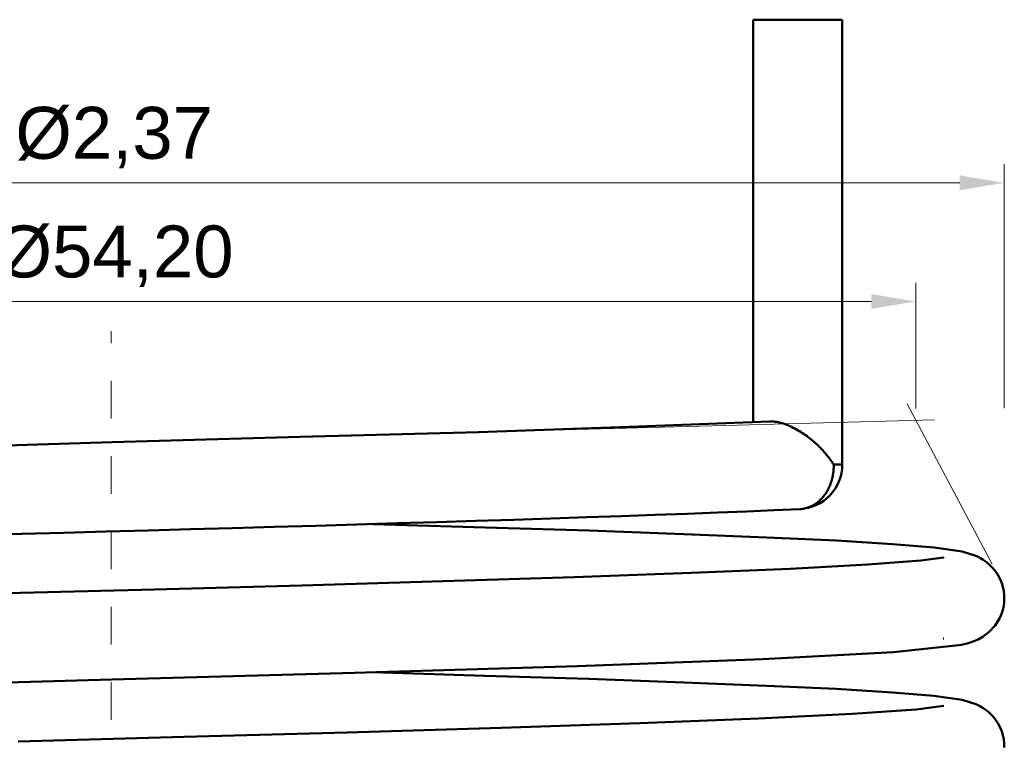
# Model space of a CAD drawing. Header units: inches. Extents: x 0.8 to 17.2, y 0.6 to 12.1.
# Tile 4 of 7: x 4.8 to 7.4, y 8.1 to 10. Entities that reach past the tile are written whole.
import ezdxf

# ---------------------------------------------------------------- set-up
doc = ezdxf.new("R2010")
doc.units = ezdxf.units.IN
doc.header["$MEASUREMENT"] = 0
doc.linetypes.add('CENTER2', pattern=[1.125, 0.75, -0.125, 0.125, -0.125])
for name, color, linetype, lineweight in [('BEMASSUNG', 7, 'Continuous', 18), ('MITTELLINIE', 7, 'CENTER2', 18), ('SICHTKANTE', 7, 'Continuous', 50)]:
    doc.layers.add(name, color=color, linetype=linetype, lineweight=lineweight)
doc.styles.add('ISO_DWG_RFN', font='arial.ttf')
doc.dimstyles.new('DWG_RFN', dxfattribs={"dimtxt": 0.137795, "dimasz": 0.11811, "dimexe": 0.049213, "dimexo": 0.031496, "dimgap": 0.031496, "dimtad": 1, "dimlfac": 25.4, "dimtxsty": 'ISO_DWG_RFN', "dimcen": 2.5, "dimclrd": 7, "dimclre": 7, "dimclrt": 7, "dimadec": 1, "dimazin": 3, "dimtfac": 1, "dimtmove": 0, "dimatfit": 3, "dimfxl": 0, "dimlwd": 18, "dimlwe": 18})

# ---------------------------------------------------------------- blocks, each defined once
blk = doc.blocks.new('*D10')
at = {"layer": 'BEMASSUNG', "color": 7, "lineweight": 18, "transparency": 16777216}
for p, q in [((2.937, 8.9941), (2.937, 9.3268)), ((7.2065, 8.9937), (7.2065, 9.3268)), ((3.0551, 9.2776), (7.0884, 9.2776))]:
    blk.add_line(p, q, dxfattribs=at)
at = {"layer": 'BEMASSUNG', "color": 7, "transparency": 16777216}
for points in [[(3.0551, 9.2972), (3.0551, 9.2579), (2.937, 9.2776)], [(7.0884, 9.2972), (7.0884, 9.2579), (7.2065, 9.2776)]]:
    blk.add_solid(points, dxfattribs=at)
at = {"layer": 'Defpoints', "color": 0, "transparency": 16777216}
for p in [(7.2065, 9.2776), (2.937, 8.9626), (7.2065, 8.9622)]:
    blk.add_point(p, dxfattribs=at)
at = {"layer": 'BEMASSUNG', "color": 7, "lineweight": 18, "transparency": 16777216, "insert": (4.7645, 9.4792), "char_height": 0.137795, "attachment_point": 1, "style": 'ISO_DWG_RFN'}
blk.add_mtext('\\A1;{Ø54,20}', dxfattribs=at)
blk = doc.blocks.new('*D11')
at = {"layer": 'BEMASSUNG', "color": 7, "lineweight": 18, "transparency": 16777216}
for p, q in [((2.7008, 8.9941), (2.7008, 9.6417)), ((7.4409, 8.9941), (7.4409, 9.6417)), ((2.8189, 9.5925), (7.3228, 9.5925))]:
    blk.add_line(p, q, dxfattribs=at)
at = {"layer": 'BEMASSUNG', "color": 7, "transparency": 16777216}
for points in [[(2.8189, 9.6122), (2.8189, 9.5728), (2.7008, 9.5925)], [(7.3228, 9.6122), (7.3228, 9.5728), (7.4409, 9.5925)]]:
    blk.add_solid(points, dxfattribs=at)
at = {"layer": 'Defpoints', "color": 0, "transparency": 16777216}
for p in [(7.4409, 9.5925), (2.7008, 8.9626), (7.4409, 8.9626)]:
    blk.add_point(p, dxfattribs=at)
at = {"layer": 'BEMASSUNG', "color": 7, "lineweight": 18, "transparency": 16777216, "insert": (4.8169, 9.7941), "char_height": 0.137795, "attachment_point": 1, "style": 'ISO_DWG_RFN'}
blk.add_mtext('\\A1;{Ø2,37}', dxfattribs=at)

msp = doc.modelspace()

# ---------------------------------------------------------------- linework, layer by layer
at = {"layer": 'BEMASSUNG'}
for p, q in [((7.40906, 8.57989), (7.18349, 9.00569)), ((6.07705, 8.9319), (7.25572, 8.96352))]:
    msp.add_line(p, q, dxfattribs=at)
at = {"layer": 'MITTELLINIE', "ltscale": 0.089822}
msp.add_line((5.07087, 6.16732), (5.07087, 9.19882), dxfattribs=at)
at = {"layer": 'SICHTKANTE'}
for p, q in [((6.77464, 10.02559), (6.7755, 10.02559)), ((6.77464, 8.95854), (6.77464, 10.02559)), ((6.7755, 10.02559), (6.77636, 10.02559)), ((6.77636, 10.02559), (6.77723, 10.02559)), ((6.77723, 10.02559), (6.77905, 10.02559)), ((6.77905, 10.02559), (6.7816, 10.02559)), ((6.7816, 10.02559), (6.78415, 10.02559)), ((6.78415, 10.02559), (6.78692, 10.02559)), ((6.78692, 10.02559), (6.79102, 10.02559)), ((6.79102, 10.02559), (6.79513, 10.02559)), ((6.79513, 10.02559), (6.79923, 10.02559)), ((6.79923, 10.02559), (6.8043, 10.02559)), ((6.8043, 10.02559), (6.80976, 10.02559)), ((6.80976, 10.02559), (6.81521, 10.02559)), ((6.81521, 10.02559), (6.82097, 10.02559)), ((6.82097, 10.02559), (6.8275, 10.02559)), ((6.8275, 10.02559), (6.83404, 10.02559)), ((6.83404, 10.02559), (6.84057, 10.02559)), ((6.84057, 10.02559), (6.84774, 10.02559)), ((6.84774, 10.02559), (6.85502, 10.02559)), ((6.85502, 10.02559), (6.8623, 10.02559)), ((6.8623, 10.02559), (6.86975, 10.02559)), ((6.86975, 10.02559), (6.87742, 10.02559)), ((6.87742, 10.02559), (6.88508, 10.02559)), ((6.88508, 10.02559), (6.89275, 10.02559)), ((6.89275, 10.02559), (6.90041, 10.02559)), ((6.90041, 10.02559), (6.90808, 10.02559)), ((6.90808, 10.02559), (6.91574, 10.02559)), ((6.91574, 10.02559), (6.92319, 10.02559)), ((6.92319, 10.02559), (6.93047, 10.02559)), ((6.93047, 10.02559), (6.93775, 10.02559)), ((6.93775, 10.02559), (6.94493, 10.02559)), ((6.94493, 10.02559), (6.95146, 10.02559)), ((6.95146, 10.02559), (6.95799, 10.02559)), ((6.95799, 10.02559), (6.96452, 10.02559)), ((6.96452, 10.02559), (6.97028, 10.02559)), ((6.97028, 10.02559), (6.97574, 10.02559)), ((6.97574, 10.02559), (6.98119, 10.02559)), ((6.98119, 10.02559), (6.98626, 10.02559)), ((6.98626, 10.02559), (6.99037, 10.02559)), ((6.99037, 10.02559), (6.99447, 10.02559)), ((6.99447, 10.02559), (6.99857, 10.02559)), ((6.99857, 10.02559), (7.00134, 10.02559)), ((7.00134, 10.02559), (7.00389, 10.02559)), ((7.00389, 10.02559), (7.00644, 10.02559)), ((7.00644, 10.02559), (7.00827, 10.02559)), ((7.00827, 10.02559), (7.00913, 10.02559)), ((7.00913, 10.02559), (7.00999, 10.02559)), ((7.00999, 10.02559), (7.01086, 10.02559)), ((7.01086, 8.84449), (7.01086, 10.02559)), ((6.46994, 8.94566), (6.04556, 8.93106)), ((6.81766, 8.95929), (6.46994, 8.94566)), ((6.81766, 8.95929), (6.82145, 8.95936)), ((6.82145, 8.95936), (6.82536, 8.95923)), ((6.82536, 8.95923), (6.82937, 8.95892)), ((6.82937, 8.95892), (6.83348, 8.95842)), ((6.83348, 8.95842), (6.83766, 8.95774)), ((6.83766, 8.95774), (6.84191, 8.95688)), ((6.84191, 8.95688), (6.84621, 8.95584)), ((6.84621, 8.95584), (6.85054, 8.95465)), ((6.85054, 8.95465), (6.8549, 8.9533)), ((6.8549, 8.9533), (6.85927, 8.9518)), ((6.85927, 8.9518), (6.86364, 8.95017)), ((6.86364, 8.95017), (6.86801, 8.9484)), ((6.86801, 8.9484), (6.87236, 8.94652)), ((6.87236, 8.94652), (6.87669, 8.94452)), ((6.87669, 8.94452), (6.88098, 8.94241)), ((6.88098, 8.94241), (6.88524, 8.9402)), ((6.88524, 8.9402), (6.88946, 8.93791)), ((6.88946, 8.93791), (6.89363, 8.93552)), ((6.89363, 8.93552), (6.89776, 8.93306)), ((5.57242, 8.91836), (5.07395, 8.90387)), ((6.04556, 8.93106), (5.57242, 8.91836)), ((6.89776, 8.93306), (6.90183, 8.93053)), ((6.90183, 8.93053), (6.90584, 8.92793)), ((6.90584, 8.92793), (6.9098, 8.92526)), ((6.9098, 8.92526), (6.91369, 8.92254)), ((6.91369, 8.92254), (6.91752, 8.91976)), ((6.91752, 8.91976), (6.92129, 8.91694)), ((6.92129, 8.91694), (6.92499, 8.91407)), ((6.92499, 8.91407), (6.92863, 8.91116)), ((6.92863, 8.91116), (6.93219, 8.9082)), ((5.07395, 8.90387), (4.57824, 8.88898)), ((6.93219, 8.9082), (6.93569, 8.90522)), ((6.93569, 8.90522), (6.93912, 8.90219)), ((6.93912, 8.90219), (6.94248, 8.89914)), ((6.94248, 8.89914), (6.94577, 8.89606)), ((6.94577, 8.89606), (6.94899, 8.89295)), ((6.94899, 8.89295), (6.95213, 8.88982)), ((6.95213, 8.88982), (6.95521, 8.88667)), ((6.95521, 8.88667), (6.95821, 8.88349)), ((6.95821, 8.88349), (6.96114, 8.8803)), ((6.96114, 8.8803), (6.96399, 8.8771)), ((6.96399, 8.8771), (6.96677, 8.87388)), ((6.96677, 8.87388), (6.96947, 8.87064)), ((6.96947, 8.87064), (6.9721, 8.8674)), ((6.9721, 8.8674), (6.97465, 8.86414)), ((6.97465, 8.86414), (6.97712, 8.86088)), ((6.97712, 8.86088), (6.97951, 8.85761)), ((6.97951, 8.85761), (6.98183, 8.85434)), ((6.98183, 8.85434), (6.98407, 8.85106)), ((6.98407, 8.85106), (6.98622, 8.84777)), ((6.98622, 8.84777), (6.9883, 8.84449)), ((6.98805, 8.8332), (6.98777, 8.82946)), ((6.98823, 8.83696), (6.98805, 8.8332)), ((6.98831, 8.84072), (6.98823, 8.83696)), ((6.9883, 8.84449), (6.98831, 8.84072)), ((6.9883, 8.84449), (6.98918, 8.84449)), ((6.98918, 8.84449), (6.99006, 8.84449)), ((6.99006, 8.84449), (6.99094, 8.84449)), ((6.99094, 8.84449), (6.99179, 8.84449)), ((6.99179, 8.84449), (6.99261, 8.84449)), ((6.99261, 8.84449), (6.99343, 8.84449)), ((6.99343, 8.84449), (6.99425, 8.84449)), ((6.99425, 8.84449), (6.99501, 8.84449)), ((6.99501, 8.84449), (6.99577, 8.84449)), ((6.99577, 8.84449), (6.99654, 8.84449)), ((6.99654, 8.84449), (6.99726, 8.84449)), ((6.99726, 8.84449), (6.99796, 8.84449)), ((6.99796, 8.84449), (6.99866, 8.84449)), ((6.99866, 8.84449), (6.99934, 8.84449)), ((6.99934, 8.84449), (6.99998, 8.84449)), ((6.99998, 8.84449), (7.00062, 8.84449)), ((7.00062, 8.84449), (7.00126, 8.84449)), ((7.00126, 8.84449), (7.00185, 8.84449)), ((7.00185, 8.84449), (7.00242, 8.84449)), ((7.00242, 8.84449), (7.003, 8.84449)), ((7.003, 8.84449), (7.00354, 8.84449)), ((7.00354, 8.84449), (7.00406, 8.84449)), ((7.00406, 8.84449), (7.00457, 8.84449)), ((7.00457, 8.84449), (7.00508, 8.84449)), ((7.00508, 8.84449), (7.00552, 8.84449)), ((7.00552, 8.84449), (7.00597, 8.84449)), ((7.00597, 8.84449), (7.00641, 8.84449)), ((7.00641, 8.84449), (7.00682, 8.84449)), ((7.00682, 8.84449), (7.00719, 8.84449)), ((7.00719, 8.84449), (7.00757, 8.84449)), ((7.00757, 8.84449), (7.00794, 8.84449)), ((7.00794, 8.84449), (7.00825, 8.84449)), ((7.00825, 8.84449), (7.00856, 8.84449)), ((7.00856, 8.84449), (7.00887, 8.84449)), ((7.00887, 8.84449), (7.00913, 8.84449)), ((7.00913, 8.84449), (7.00937, 8.84449)), ((7.00937, 8.84449), (7.00962, 8.84449)), ((7.00962, 8.84449), (7.00984, 8.84449)), ((7.00984, 8.84449), (7.01001, 8.84449)), ((7.01001, 8.84449), (7.01018, 8.84449)), ((7.01018, 8.84449), (7.01036, 8.84449)), ((7.01036, 8.84449), (7.01047, 8.84449)), ((7.01047, 8.84449), (7.01057, 8.84449)), ((7.01057, 8.84449), (7.01068, 8.84449)), ((7.01068, 8.84449), (7.01075, 8.84449)), ((7.01075, 8.84449), (7.01079, 8.84449)), ((7.01079, 8.84449), (7.01082, 8.84449)), ((7.01082, 8.84449), (7.01086, 8.84449)), ((6.98408, 8.80745), (6.98314, 8.80389)), ((6.98493, 8.81104), (6.98408, 8.80745)), ((6.98569, 8.81467), (6.98493, 8.81104)), ((6.98635, 8.81833), (6.98569, 8.81467)), ((6.98692, 8.82202), (6.98635, 8.81833)), ((6.98739, 8.82573), (6.98692, 8.82202)), ((6.98777, 8.82946), (6.98739, 8.82573)), ((6.97401, 8.78033), (6.97236, 8.7772)), ((6.97558, 8.78353), (6.97401, 8.78033)), ((6.97705, 8.78679), (6.97558, 8.78353)), ((6.97845, 8.7901), (6.97705, 8.78679)), ((6.97975, 8.79347), (6.97845, 8.7901)), ((6.98097, 8.7969), (6.97975, 8.79347)), ((6.9821, 8.80037), (6.98097, 8.7969)), ((6.98314, 8.80389), (6.9821, 8.80037)), ((6.95412, 8.75247), (6.95175, 8.75016)), ((6.95643, 8.75488), (6.95412, 8.75247)), ((6.95867, 8.75738), (6.95643, 8.75488)), ((6.96085, 8.75997), (6.95867, 8.75738)), ((6.96295, 8.76264), (6.96085, 8.75997)), ((6.96499, 8.7654), (6.96295, 8.76264)), ((6.96695, 8.76824), (6.96499, 8.7654)), ((6.96883, 8.77115), (6.96695, 8.76824)), ((6.97064, 8.77414), (6.96883, 8.77115)), ((6.97236, 8.7772), (6.97064, 8.77414)), ((6.89833, 8.72651), (6.83005, 8.72325)), ((6.90138, 8.72671), (6.89833, 8.72651)), ((6.90442, 8.72704), (6.90138, 8.72671)), ((6.90744, 8.72748), (6.90442, 8.72704)), ((6.91045, 8.72805), (6.90744, 8.72748)), ((6.91344, 8.72873), (6.91045, 8.72805)), ((6.91641, 8.72953), (6.91344, 8.72873)), ((6.91936, 8.73045), (6.91641, 8.72953)), ((6.92228, 8.73149), (6.91936, 8.73045)), ((6.92517, 8.73264), (6.92228, 8.73149)), ((6.92802, 8.7339), (6.92517, 8.73264)), ((6.93084, 8.73528), (6.92802, 8.7339)), ((6.93362, 8.73677), (6.93084, 8.73528)), ((6.93636, 8.73836), (6.93362, 8.73677)), ((6.93905, 8.74007), (6.93636, 8.73836)), ((6.9417, 8.74188), (6.93905, 8.74007)), ((6.94429, 8.7438), (6.9417, 8.74188)), ((6.94683, 8.74582), (6.94429, 8.7438)), ((6.94932, 8.74794), (6.94683, 8.74582)), ((6.95175, 8.75016), (6.94932, 8.74794)), ((6.23797, 8.70147), (6.13963, 8.69829)), ((6.33339, 8.70463), (6.23797, 8.70147)), ((6.42561, 8.70776), (6.33339, 8.70463)), ((6.51436, 8.71088), (6.42561, 8.70776)), ((6.59939, 8.71396), (6.51436, 8.71088)), ((6.68047, 8.71703), (6.59939, 8.71396)), ((6.7574, 8.72011), (6.68047, 8.71703)), ((6.83005, 8.72325), (6.7574, 8.72011)), ((5.39306, 8.67622), (5.28138, 8.67312)), ((5.50402, 8.67934), (5.39306, 8.67622)), ((5.61399, 8.68247), (5.50402, 8.67934)), ((5.72272, 8.68561), (5.61399, 8.68247)), ((5.82992, 8.68877), (5.72272, 8.68561)), ((5.76602, 8.68688), (6.06303, 8.67797)), ((5.93532, 8.69194), (5.82992, 8.68877)), ((6.03865, 8.69511), (5.93532, 8.69194)), ((6.13963, 8.69829), (6.03865, 8.69511)), ((6.06303, 8.67797), (6.33946, 8.66954)), ((4.83269, 8.6607), (4.72134, 8.65758)), ((4.94463, 8.66381), (4.83269, 8.6607)), ((5.0569, 8.66692), (4.94463, 8.66381)), ((5.16924, 8.67002), (5.0569, 8.66692)), ((5.28138, 8.67312), (5.16924, 8.67002)), ((6.33946, 8.66954), (6.59095, 8.66024)), ((6.59095, 8.66024), (6.81092, 8.6513)), ((6.81092, 8.6513), (6.99572, 8.64287)), ((6.99572, 8.64287), (7.14444, 8.63368)), ((7.14444, 8.63368), (7.25444, 8.62421)), ((7.25444, 8.62421), (7.32934, 8.61373)), ((7.28021, 8.59775), (7.21974, 8.58979)), ((7.27927, 8.59749), (7.27931, 8.59751)), ((7.27931, 8.59751), (7.27935, 8.59752)), ((7.27935, 8.59752), (7.27939, 8.59753)), ((7.27939, 8.59753), (7.27943, 8.59754)), ((7.27943, 8.59754), (7.27947, 8.59755)), ((7.27947, 8.59755), (7.2795, 8.59756)), ((7.2795, 8.59756), (7.27954, 8.59757)), ((7.27954, 8.59757), (7.27957, 8.59758)), ((7.27957, 8.59758), (7.2796, 8.59759)), ((7.2796, 8.59759), (7.27963, 8.5976)), ((7.27963, 8.5976), (7.27966, 8.59761)), ((7.27966, 8.59761), (7.27969, 8.59762)), ((7.27969, 8.59762), (7.27972, 8.59762)), ((7.27972, 8.59762), (7.27975, 8.59763)), ((7.27975, 8.59763), (7.27978, 8.59764)), ((7.27978, 8.59764), (7.2798, 8.59765)), ((7.2798, 8.59765), (7.27983, 8.59765)), ((7.27983, 8.59765), (7.27985, 8.59766)), ((7.27985, 8.59766), (7.27988, 8.59767)), ((7.27988, 8.59767), (7.2799, 8.59767)), ((7.2799, 8.59767), (7.27992, 8.59768)), ((7.27992, 8.59768), (7.27994, 8.59768)), ((7.27994, 8.59768), (7.27996, 8.59769)), ((7.27996, 8.59769), (7.27998, 8.59769)), ((7.27998, 8.59769), (7.28, 8.5977)), ((7.28, 8.5977), (7.28002, 8.5977)), ((7.28002, 8.5977), (7.28004, 8.59771)), ((7.28004, 8.59771), (7.28005, 8.59771)), ((7.28005, 8.59771), (7.28007, 8.59772)), ((7.28007, 8.59772), (7.28008, 8.59772)), ((7.28008, 8.59772), (7.28009, 8.59772)), ((7.28009, 8.59772), (7.28011, 8.59773)), ((7.28011, 8.59773), (7.28012, 8.59773)), ((7.28012, 8.59773), (7.28013, 8.59773)), ((7.28013, 8.59773), (7.28014, 8.59774)), ((7.28014, 8.59774), (7.28015, 8.59774)), ((7.28015, 8.59774), (7.28016, 8.59774)), ((7.28016, 8.59774), (7.28017, 8.59774)), ((7.28017, 8.59774), (7.28018, 8.59775)), ((7.28017, 8.59774), (7.28017, 8.59774)), ((7.28018, 8.59775), (7.28019, 8.59775)), ((7.28019, 8.59775), (7.28019, 8.59775)), ((7.28019, 8.59775), (7.2802, 8.59775)), ((7.2802, 8.59775), (7.2802, 8.59775)), ((7.2802, 8.59775), (7.2802, 8.59775)), ((7.2802, 8.59775), (7.2802, 8.59775)), ((7.2802, 8.59775), (7.2802, 8.59775)), ((7.2802, 8.59775), (7.28021, 8.59775)), ((7.32934, 8.61373), (7.36548, 8.60233)), ((7.36548, 8.60233), (7.37137, 8.59961)), ((7.37137, 8.59961), (7.37795, 8.59623)), ((7.37795, 8.59623), (7.38515, 8.59193)), ((7.07864, 8.579), (6.87302, 8.56816)), ((7.21974, 8.58979), (7.07864, 8.579)), ((7.38515, 8.59193), (7.39284, 8.5865)), ((7.39284, 8.5865), (7.40082, 8.57982)), ((7.40082, 8.57982), (7.40885, 8.57183)), ((7.40885, 8.57183), (7.41664, 8.56255)), ((6.29991, 8.54605), (5.95213, 8.53515)), ((6.61025, 8.55707), (6.29991, 8.54605)), ((6.87302, 8.56816), (6.61025, 8.55707)), ((7.41664, 8.56255), (7.4238, 8.55206)), ((7.4238, 8.55206), (7.42992, 8.5405)), ((5.57676, 8.52403), (5.18562, 8.51315)), ((5.95213, 8.53515), (5.57676, 8.52403)), ((7.42992, 8.5405), (7.43417, 8.52988)), ((7.43417, 8.52988), (7.43725, 8.5197)), ((7.43725, 8.5197), (7.43942, 8.50919)), ((5.18562, 8.51315), (4.79532, 8.50314)), ((7.43942, 8.50919), (7.44065, 8.49849)), ((7.44065, 8.49849), (7.44092, 8.48771)), ((7.43855, 8.46632), (7.43596, 8.45595)), ((7.44021, 8.47695), (7.43855, 8.46632)), ((7.44092, 8.48771), (7.44021, 8.47695)), ((7.4325, 8.44594), (7.42823, 8.4364)), ((7.43596, 8.45595), (7.4325, 8.44594)), ((7.41647, 8.41746), (7.40058, 8.40032)), ((7.42823, 8.4364), (7.41647, 8.41746)), ((7.38512, 8.3884), (7.37154, 8.38068)), ((7.40058, 8.40032), (7.38512, 8.3884)), ((7.31994, 8.36486), (7.14726, 8.34684)), ((7.27845, 8.38307), (7.2785, 8.38306)), ((7.2785, 8.38306), (7.27854, 8.38305)), ((7.27854, 8.38305), (7.27858, 8.38304)), ((7.27858, 8.38304), (7.27863, 8.38303)), ((7.27863, 8.38303), (7.27867, 8.38302)), ((7.27867, 8.38302), (7.27871, 8.38301)), ((7.27871, 8.38301), (7.27875, 8.383)), ((7.27875, 8.383), (7.27879, 8.38299)), ((7.27879, 8.38299), (7.27884, 8.38298)), ((7.27884, 8.38298), (7.27888, 8.38296)), ((7.27888, 8.38296), (7.27892, 8.38295)), ((7.27892, 8.38295), (7.27896, 8.38294)), ((7.27896, 8.38294), (7.279, 8.38293)), ((7.279, 8.38293), (7.27904, 8.38292)), ((7.27904, 8.38292), (7.27908, 8.38291)), ((7.27908, 8.38291), (7.27911, 8.3829)), ((7.27911, 8.3829), (7.27915, 8.38289)), ((7.27915, 8.38289), (7.27919, 8.38288)), ((7.27919, 8.38288), (7.27923, 8.38287)), ((7.27923, 8.38287), (7.27927, 8.38286)), ((7.27927, 8.38286), (7.2793, 8.38284)), ((7.2793, 8.38284), (7.27934, 8.38283)), ((7.27934, 8.38283), (7.27938, 8.38282)), ((7.27938, 8.38282), (7.27942, 8.38281)), ((7.27942, 8.38281), (7.27945, 8.3828)), ((7.27945, 8.3828), (7.27949, 8.38279)), ((7.27949, 8.38279), (7.27952, 8.38278)), ((7.27952, 8.38278), (7.27956, 8.38277)), ((7.27956, 8.38277), (7.27959, 8.38276)), ((7.27959, 8.38276), (7.27963, 8.38275)), ((7.27963, 8.38275), (7.27966, 8.38274)), ((7.27966, 8.38274), (7.2797, 8.38273)), ((7.2797, 8.38273), (7.27973, 8.38272)), ((7.27973, 8.38272), (7.27977, 8.38271)), ((7.27977, 8.38271), (7.2798, 8.3827)), ((7.2798, 8.3827), (7.27983, 8.38269)), ((7.27983, 8.38269), (7.27986, 8.38267)), ((7.27986, 8.38267), (7.2799, 8.38266)), ((7.2799, 8.38266), (7.27993, 8.38265)), ((7.27993, 8.38265), (7.27996, 8.38264)), ((7.27996, 8.38264), (7.27999, 8.38263)), ((7.27999, 8.38263), (7.28002, 8.38262)), ((7.28002, 8.38262), (7.28005, 8.38261)), ((7.28005, 8.38261), (7.28009, 8.3826)), ((7.28009, 8.3826), (7.28012, 8.38259)), ((7.28012, 8.38259), (7.28015, 8.38258)), ((7.28015, 8.38258), (7.28018, 8.38257)), ((7.28018, 8.38257), (7.28021, 8.38256)), ((7.32731, 8.36635), (7.31994, 8.36486)), ((7.33478, 8.36786), (7.32731, 8.36635)), ((7.34243, 8.36984), (7.33478, 8.36786)), ((7.35069, 8.37238), (7.34243, 8.36984)), ((7.36018, 8.37575), (7.35069, 8.37238)), ((7.37154, 8.38068), (7.36018, 8.37575)), ((7.14726, 8.34684), (6.7995, 8.32839)), ((6.30818, 8.30993), (5.71659, 8.29181)), ((6.7995, 8.32839), (6.30818, 8.30993)), ((5.71659, 8.29181), (5.07321, 8.27371)), ((5.76497, 8.29321), (6.06207, 8.28429)), ((6.06207, 8.28429), (6.33859, 8.27587)), ((5.07321, 8.27371), (4.42903, 8.2554)), ((6.33859, 8.27587), (6.59019, 8.26657)), ((6.59019, 8.26657), (6.81028, 8.25763)), ((6.81028, 8.25763), (6.99522, 8.24919)), ((6.99522, 8.24919), (7.14406, 8.24001)), ((7.14406, 8.24001), (7.25418, 8.23053)), ((7.25418, 8.23053), (7.32915, 8.22008)), ((7.28021, 8.20405), (7.20719, 8.19487)), ((7.27927, 8.20379), (7.27931, 8.20381)), ((7.27931, 8.20381), (7.27935, 8.20382)), ((7.27935, 8.20382), (7.27939, 8.20383)), ((7.27939, 8.20383), (7.27943, 8.20384)), ((7.27943, 8.20384), (7.27947, 8.20385)), ((7.27947, 8.20385), (7.2795, 8.20386)), ((7.2795, 8.20386), (7.27953, 8.20387)), ((7.27953, 8.20387), (7.27957, 8.20388)), ((7.27957, 8.20388), (7.2796, 8.20389)), ((7.2796, 8.20389), (7.27963, 8.2039)), ((7.27963, 8.2039), (7.27966, 8.20391)), ((7.27966, 8.20391), (7.27969, 8.20392)), ((7.27969, 8.20392), (7.27972, 8.20392)), ((7.27972, 8.20392), (7.27975, 8.20393)), ((7.27975, 8.20393), (7.27978, 8.20394)), ((7.27978, 8.20394), (7.2798, 8.20395)), ((7.2798, 8.20395), (7.27983, 8.20395)), ((7.27983, 8.20395), (7.27985, 8.20396)), ((7.27985, 8.20396), (7.27988, 8.20397)), ((7.27988, 8.20397), (7.2799, 8.20397)), ((7.2799, 8.20397), (7.27992, 8.20398)), ((7.27992, 8.20398), (7.27994, 8.20398)), ((7.27994, 8.20398), (7.27996, 8.20399)), ((7.27996, 8.20399), (7.27998, 8.20399)), ((7.27998, 8.20399), (7.28, 8.204)), ((7.28, 8.204), (7.28002, 8.204)), ((7.28002, 8.204), (7.28003, 8.20401)), ((7.28003, 8.20401), (7.28005, 8.20401)), ((7.28005, 8.20401), (7.28007, 8.20402)), ((7.28007, 8.20402), (7.28008, 8.20402)), ((7.28008, 8.20402), (7.28009, 8.20402)), ((7.28009, 8.20402), (7.28011, 8.20403)), ((7.28011, 8.20403), (7.28012, 8.20403)), ((7.28012, 8.20403), (7.28013, 8.20403)), ((7.28013, 8.20403), (7.28014, 8.20403)), ((7.28014, 8.20403), (7.28015, 8.20404)), ((7.28015, 8.20404), (7.28016, 8.20404)), ((7.28016, 8.20404), (7.28017, 8.20404)), ((7.28017, 8.20404), (7.28018, 8.20405)), ((7.28017, 8.20404), (7.28017, 8.20404)), ((7.28018, 8.20405), (7.28019, 8.20405)), ((7.28019, 8.20405), (7.28019, 8.20405)), ((7.28019, 8.20405), (7.2802, 8.20405)), ((7.2802, 8.20405), (7.2802, 8.20405)), ((7.2802, 8.20405), (7.2802, 8.20405)), ((7.2802, 8.20405), (7.2802, 8.20405)), ((7.2802, 8.20405), (7.2802, 8.20405)), ((7.2802, 8.20405), (7.28021, 8.20405)), ((7.32915, 8.22008), (7.36546, 8.20864)), ((7.36546, 8.20864), (7.37136, 8.20592)), ((7.37136, 8.20592), (7.37794, 8.20254)), ((7.03715, 8.18285), (6.78906, 8.17068)), ((7.20719, 8.19487), (7.03715, 8.18285)), ((7.37794, 8.20254), (7.38513, 8.19824)), ((7.38513, 8.19824), (7.39282, 8.19281)), ((7.39282, 8.19281), (7.4008, 8.18613)), ((7.4008, 8.18613), (7.40884, 8.17815)), ((7.40884, 8.17815), (7.41662, 8.16887)), ((6.47386, 8.15831), (6.10544, 8.14614)), ((6.78906, 8.17068), (6.47386, 8.15831)), ((7.41662, 8.16887), (7.42379, 8.15838)), ((7.42379, 8.15838), (7.42991, 8.14682)), ((5.69743, 8.13386), (5.26494, 8.12158)), ((6.10544, 8.14614), (5.69743, 8.13386)), ((7.42991, 8.14682), (7.43417, 8.1362)), ((7.43417, 8.1362), (7.43724, 8.12602)), ((7.43724, 8.12602), (7.43942, 8.11551)), ((5.26494, 8.12158), (4.82393, 8.1093)), ((7.43942, 8.11551), (7.44065, 8.10481)), ((7.44065, 8.10481), (7.44092, 8.09402))]:
    msp.add_line(p, q, dxfattribs=at)
msp.add_arc((6.89275, 8.84449), 0.11811, 272.71022, 0, dxfattribs=at)

# ---------------------------------------------------------------- dimensions: what is measured, and where the dimension line sits
at = {"layer": 'BEMASSUNG', "color": 7, "lineweight": 18}
for base, p1, p2, override, picture, middle in [((7.44094, 9.59252), (2.70079, 8.9626), (7.44094, 8.9626), {"dimgap": 0.031496, "dimdec": 2, "dimlfac": 0.5, "dimsah": 1, "dimtol": 0, "dimlim": 0, "dimtp": 0, "dimtm": 0, "dimtdec": 2, "dimtofl": 0, "dimatfit": 1}, '*D11', (5.07087, 9.59252)), ((7.20652, 9.27756), (2.93701, 8.9626), (7.20652, 8.9622), {"dimgap": 0.031496, "dimdec": 2, "dimlfac": 12.69465, "dimsah": 1, "dimtol": 0, "dimlim": 0, "dimtp": 0, "dimtm": 0, "dimtdec": 2, "dimtofl": 0, "dimatfit": 1}, '*D10', (5.07177, 9.27756))]:
    dim = msp.add_linear_dim(base=base, p1=p1, p2=p2, angle=180, text='{Ø<>}', dimstyle='DWG_RFN', override=override, dxfattribs=at)
    dim.commit()
    dim.dimension.update_dxf_attribs({"geometry": picture, "text_midpoint": middle, "dimtype": 160})

doc.saveas('drawing.dxf')
